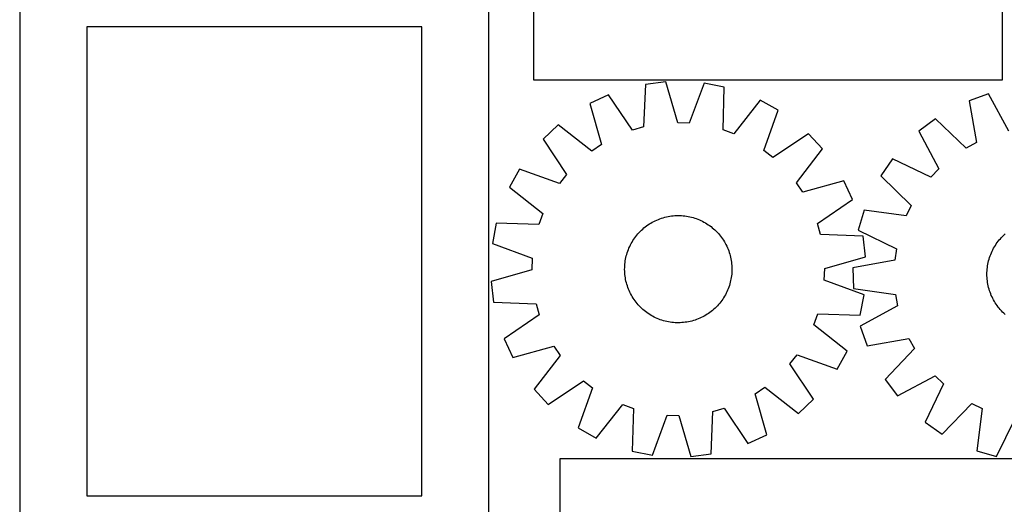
# Model space of a CAD drawing. Header units: millimetres. Extents: x 7 to 1493, y 7 to 2993.
# Tile 5 of 16: x 7 to 741, y 876 to 1238. Entities that reach past the tile are written whole.
import ezdxf

# ---------------------------------------------------------------- set-up
doc = ezdxf.new("R2010")
doc.units = ezdxf.units.MM
doc.layers.add('CUT', color=7, linetype='CONTINUOUS', true_color=0x000000)

msp = doc.modelspace()

# ---------------------------------------------------------------- linework, layer by layer
at = {"layer": 'CUT'}
for p, q in [((389.676082, 1642.887574), (389.676082, 1192.887574)), ((739.676082, 1192.887574), (739.676082, 1642.887574)), ((6.523128, 1282.408692), (6.523128, 832.408692)), ((356.523128, 832.408692), (356.523128, 1282.408692)), ((56.523128, 1232.408692), (56.523128, 882.408692)), ((306.523128, 1232.408692), (56.523128, 1232.408692)), ((306.523128, 882.408692), (306.523128, 1232.408692)), ((389.676082, 1192.887574), (739.676082, 1192.887574)), ((488.500285, 1191.281108), (473.227427, 1189.418221)), ((497.399701, 1160.788893), (488.500285, 1191.281108)), ((517.020943, 1190.262331), (505.96858, 1160.482807)), ((532.121958, 1187.314469), (517.020943, 1190.262331)), ((473.227427, 1189.418221), (471.918384, 1157.680843)), ((531.163193, 1155.564579), (532.121958, 1187.314469)), ((445.78785, 1181.573767), (431.838162, 1175.082483)), ((463.67431, 1155.324019), (445.78785, 1181.573767)), ((558.931896, 1177.532187), (539.218095, 1152.625545)), ((572.382875, 1170.062133), (558.931896, 1177.532187)), ((729.208851, 1182.316795), (714.68305, 1177.244156)), ((714.68305, 1177.244156), (720.162777, 1145.956022)), ((744.3977, 1154.419239), (729.208851, 1182.316795)), ((431.838162, 1175.082483), (440.400578, 1144.493927)), ((561.65978, 1140.162468), (572.382875, 1170.062133)), ((505.96858, 1160.482807), (497.399701, 1160.788893)), ((689.543445, 1163.736156), (677.296119, 1154.423071)), ((712.609718, 1141.897616), (689.543445, 1163.736156)), ((408.165644, 1159.142669), (396.904619, 1148.658401)), ((433.288297, 1139.704895), (408.165644, 1159.142669)), ((471.918384, 1157.680843), (463.67431, 1155.324019)), ((539.218095, 1152.625545), (531.163193, 1155.564579)), ((677.296119, 1154.423071), (692.176215, 1126.359615)), ((396.904619, 1148.658401), (414.500344, 1122.212887)), ((594.85775, 1152.473904), (568.412236, 1134.878179)), ((605.342018, 1141.212879), (594.85775, 1152.473904)), ((720.162777, 1145.956022), (712.609718, 1141.897616)), ((440.400578, 1144.493927), (433.288297, 1139.704895)), ((568.412236, 1134.878179), (561.65978, 1140.162468)), ((585.904244, 1116.090226), (605.342018, 1141.212879)), ((657.561136, 1133.807633), (648.791138, 1121.165731)), ((686.246945, 1120.165818), (657.561136, 1133.807633)), ((379.31639, 1126.183526), (371.846336, 1112.732547)), ((409.216055, 1115.460431), (379.31639, 1126.183526)), ((692.176215, 1126.359615), (686.246945, 1120.165818)), ((414.500344, 1122.212887), (409.216055, 1115.460431)), ((621.281832, 1117.54036), (590.693276, 1108.977945)), ((627.773116, 1103.590673), (621.281832, 1117.54036)), ((648.791138, 1121.165731), (671.615035, 1099.074002)), ((371.846336, 1112.732547), (396.752978, 1093.018746)), ((590.693276, 1108.977945), (585.904244, 1116.090226)), ((601.523368, 1085.704213), (627.773116, 1103.590673)), ((636.392574, 1095.46084), (631.958374, 1080.727598)), ((667.889952, 1091.351105), (636.392574, 1095.46084)), ((671.615035, 1099.074002), (667.889952, 1091.351105)), ((396.752978, 1093.018746), (393.813944, 1084.963844)), ((478.39397, 1086.572945), (479.502394, 1087.164893)), ((479.502394, 1087.164893), (480.628865, 1087.721733)), ((480.628865, 1087.721733), (481.772271, 1088.242915)), ((481.772271, 1088.242915), (482.931483, 1088.727924)), ((482.931483, 1088.727924), (484.105357, 1089.176282)), ((484.105357, 1089.176282), (485.292736, 1089.587547)), ((485.292736, 1089.587547), (486.492447, 1089.961313)), ((486.492447, 1089.961313), (487.703306, 1090.29721)), ((487.703306, 1090.29721), (488.924119, 1090.594907)), ((488.924119, 1090.594907), (490.15368, 1090.854111)), ((490.15368, 1090.854111), (491.390776, 1091.074566)), ((491.390776, 1091.074566), (492.634186, 1091.256053)), ((492.634186, 1091.256053), (493.882683, 1091.398395)), ((493.882683, 1091.398395), (495.135036, 1091.50145)), ((495.135036, 1091.50145), (496.390007, 1091.565117)), ((496.390007, 1091.565117), (497.646359, 1091.589333)), ((497.646359, 1091.589333), (498.902852, 1091.574074)), ((498.902852, 1091.574074), (500.158245, 1091.519355)), ((500.158245, 1091.519355), (501.411301, 1091.42523)), ((501.411301, 1091.42523), (502.660781, 1091.291792)), ((502.660781, 1091.291792), (503.905453, 1091.119174)), ((503.905453, 1091.119174), (505.14409, 1090.907544)), ((505.14409, 1090.907544), (506.375467, 1090.657112)), ((506.375467, 1090.657112), (507.598371, 1090.368125)), ((507.598371, 1090.368125), (508.811594, 1090.040868)), ((508.811594, 1090.040868), (510.013939, 1089.675665)), ((510.013939, 1089.675665), (511.204219, 1089.272875)), ((511.204219, 1089.272875), (512.38126, 1088.832896)), ((512.38126, 1088.832896), (513.5439, 1088.356163)), ((513.5439, 1088.356163), (514.690992, 1087.843145)), ((514.690992, 1087.843145), (515.821404, 1087.29435)), ((515.821404, 1087.29435), (516.93402, 1086.710318)), ((362.064054, 1085.922609), (359.116192, 1070.821594)), ((393.813944, 1084.963844), (362.064054, 1085.922609)), ((468.532776, 1078.867363), (469.404027, 1079.772861)), ((469.404027, 1079.772861), (470.303292, 1080.650546)), ((470.303292, 1080.650546), (471.229681, 1081.499551)), ((471.229681, 1081.499551), (472.182281, 1082.319039)), ((472.182281, 1082.319039), (473.160152, 1083.1082)), ((473.160152, 1083.1082), (474.162328, 1083.866257)), ((474.162328, 1083.866257), (475.187821, 1084.59246)), ((475.187821, 1084.59246), (476.235619, 1085.286093)), ((476.235619, 1085.286093), (477.304687, 1085.946472)), ((477.304687, 1085.946472), (478.39397, 1086.572945)), ((516.93402, 1086.710318), (518.027741, 1086.091627)), ((518.027741, 1086.091627), (519.10149, 1085.438886)), ((519.10149, 1085.438886), (520.154206, 1084.75274)), ((520.154206, 1084.75274), (521.18485, 1084.033866)), ((521.18485, 1084.033866), (522.192405, 1083.282973)), ((522.192405, 1083.282973), (523.175876, 1082.500803)), ((523.175876, 1082.500803), (524.134294, 1081.688127)), ((524.134294, 1081.688127), (525.066712, 1080.845747)), ((525.066712, 1080.845747), (525.972211, 1079.974496)), ((525.972211, 1079.974496), (526.849895, 1079.075231)), ((603.880192, 1077.460139), (601.523368, 1085.704213)), ((631.958374, 1080.727598), (660.491909, 1066.770087)), ((463.286896, 1071.828392), (463.939637, 1072.902141)), ((463.939637, 1072.902141), (464.625783, 1073.954857)), ((464.625783, 1073.954857), (465.344657, 1074.985501)), ((465.344657, 1074.985501), (466.09555, 1075.993056)), ((466.09555, 1075.993056), (466.87772, 1076.976527)), ((466.87772, 1076.976527), (467.690396, 1077.934945)), ((467.690396, 1077.934945), (468.532776, 1078.867363)), ((526.849895, 1079.075231), (527.6989, 1078.148842)), ((527.6989, 1078.148842), (528.518388, 1077.196242)), ((528.518388, 1077.196242), (529.307549, 1076.218371)), ((529.307549, 1076.218371), (530.065606, 1075.216195)), ((530.065606, 1075.216195), (530.791809, 1074.190702)), ((530.791809, 1074.190702), (531.485442, 1073.142904)), ((531.485442, 1073.142904), (532.145821, 1072.073836)), ((635.61757, 1076.151096), (603.880192, 1077.460139)), ((637.480457, 1060.878238), (635.61757, 1076.151096)), ((735.713319, 1071.375568), (736.469551, 1072.379122)), ((736.469551, 1072.379122), (737.256932, 1073.358427)), ((737.256932, 1073.358427), (738.074686, 1074.312516)), ((738.074686, 1074.312516), (738.922004, 1075.240448)), ((738.922004, 1075.240448), (739.798051, 1076.141308)), ((739.798051, 1076.141308), (740.701963, 1077.014206)), ((740.701963, 1077.014206), (741.632847, 1077.85828)), ((359.116192, 1070.821594), (388.895716, 1059.769231)), ((459.702858, 1063.81459), (460.105648, 1065.00487)), ((460.105648, 1065.00487), (460.545627, 1066.181911)), ((460.545627, 1066.181911), (461.02236, 1067.344551)), ((461.02236, 1067.344551), (461.535378, 1068.491643)), ((461.535378, 1068.491643), (462.084173, 1069.622055)), ((462.084173, 1069.622055), (462.668205, 1070.73467)), ((462.668205, 1070.73467), (463.286896, 1071.828392)), ((532.145821, 1072.073836), (532.772294, 1070.984552)), ((532.772294, 1070.984552), (533.364242, 1069.876128)), ((533.364242, 1069.876128), (533.921082, 1068.749658)), ((533.921082, 1068.749658), (534.442264, 1067.606252)), ((534.442264, 1067.606252), (534.927273, 1066.44704)), ((534.927273, 1066.44704), (535.375631, 1065.273165)), ((535.375631, 1065.273165), (535.786896, 1064.085787)), ((660.491909, 1066.770087), (659.335651, 1058.274062)), ((731.869613, 1064.902028), (732.424403, 1066.02951)), ((732.424403, 1066.02951), (733.014334, 1067.139009)), ((733.014334, 1067.139009), (733.638824, 1068.22943)), ((733.638824, 1068.22943), (734.297257, 1069.299698)), ((734.297257, 1069.299698), (734.988983, 1070.348756)), ((734.988983, 1070.348756), (735.713319, 1071.375568)), ((388.895716, 1059.769231), (388.58963, 1051.200352)), ((458.08673, 1056.461432), (458.259349, 1057.706104)), ((458.259349, 1057.706104), (458.470979, 1058.944741)), ((458.470979, 1058.944741), (458.721411, 1060.176118)), ((458.721411, 1060.176118), (459.010398, 1061.399022)), ((459.010398, 1061.399022), (459.337655, 1062.612245)), ((459.337655, 1062.612245), (459.702858, 1063.81459)), ((535.786896, 1064.085787), (536.160662, 1062.886076)), ((536.160662, 1062.886076), (536.496559, 1061.675217)), ((536.496559, 1061.675217), (536.794256, 1060.454404)), ((536.794256, 1060.454404), (537.05346, 1059.224843)), ((537.05346, 1059.224843), (537.273915, 1057.987747)), ((537.273915, 1057.987747), (537.455402, 1056.744337)), ((606.988242, 1051.978822), (637.480457, 1060.878238)), ((659.335651, 1058.274062), (628.109887, 1052.449427)), ((729.011535, 1056.601561), (729.307011, 1057.822913)), ((729.307011, 1057.822913), (729.640704, 1059.034382)), ((729.640704, 1059.034382), (730.012287, 1060.234771)), ((730.012287, 1060.234771), (730.421391, 1061.422895)), ((730.421391, 1061.422895), (730.867613, 1062.597584)), ((730.867613, 1062.597584), (731.350513, 1063.757676)), ((731.350513, 1063.757676), (731.869613, 1064.902028)), ((388.58963, 1051.200352), (358.097415, 1042.300936)), ((457.78919, 1051.44701), (457.804449, 1052.703503)), ((457.813406, 1050.190658), (457.78919, 1051.44701)), ((457.804449, 1052.703503), (457.859168, 1053.958896)), ((457.859168, 1053.958896), (457.953293, 1055.211952)), ((457.953293, 1055.211952), (458.08673, 1056.461432)), ((537.455402, 1056.744337), (537.597744, 1055.49584)), ((537.597744, 1055.49584), (537.700799, 1054.243487)), ((537.700799, 1054.243487), (537.764466, 1052.988516)), ((537.773423, 1050.475671), (537.718704, 1049.220278)), ((537.764466, 1052.988516), (537.788682, 1051.732164)), ((537.788682, 1051.732164), (537.773423, 1050.475671)), ((606.682156, 1043.409943), (606.988242, 1051.978822)), ((628.109887, 1052.449427), (628.445533, 1037.067038)), ((728.054909, 1049.13392), (728.116292, 1050.389005)), ((728.116292, 1050.389005), (728.217069, 1051.641543)), ((728.217069, 1051.641543), (728.357139, 1052.890298)), ((728.357139, 1052.890298), (728.536364, 1054.134036)), ((728.536364, 1054.134036), (728.754568, 1055.371531)), ((728.754568, 1055.371531), (729.011535, 1056.601561)), ((457.877073, 1048.935687), (457.813406, 1050.190658)), ((457.980128, 1047.683334), (457.877073, 1048.935687)), ((458.12247, 1046.434837), (457.980128, 1047.683334)), ((458.303957, 1045.191427), (458.12247, 1046.434837)), ((458.524412, 1043.954331), (458.303957, 1045.191427)), ((458.783616, 1042.72477), (458.524412, 1043.954331)), ((536.856461, 1043.003056), (536.567474, 1041.780152)), ((537.106893, 1044.234433), (536.856461, 1043.003056)), ((537.318523, 1045.47307), (537.106893, 1044.234433)), ((537.491142, 1046.717742), (537.318523, 1045.47307)), ((537.624579, 1047.967222), (537.491142, 1046.717742)), ((537.718704, 1049.220278), (537.624579, 1047.967222)), ((636.46168, 1032.35758), (606.682156, 1043.409943)), ((728.032978, 1047.877526), (728.054909, 1049.13392)), ((728.050523, 1046.621063), (728.032978, 1047.877526)), ((728.107526, 1045.365772), (728.050523, 1046.621063)), ((728.20393, 1044.11289), (728.107526, 1045.365772)), ((728.33964, 1042.863654), (728.20393, 1044.11289)), ((358.097415, 1042.300936), (359.960302, 1027.028078)), ((459.081313, 1041.503957), (458.783616, 1042.72477)), ((459.41721, 1040.293098), (459.081313, 1041.503957)), ((459.790976, 1039.093387), (459.41721, 1040.293098)), ((460.20224, 1037.906008), (459.790976, 1039.093387)), ((460.650599, 1036.732134), (460.20224, 1037.906008)), ((461.135608, 1035.572922), (460.650599, 1036.732134)), ((534.555512, 1035.834623), (534.042494, 1034.687531)), ((535.032245, 1036.997263), (534.555512, 1035.834623)), ((535.472224, 1038.174304), (535.032245, 1036.997263)), ((535.875014, 1039.364584), (535.472224, 1038.174304)), ((536.240217, 1040.566929), (535.875014, 1039.364584)), ((536.567474, 1041.780152), (536.240217, 1040.566929)), ((628.445533, 1037.067038), (659.895646, 1032.610003)), ((728.514523, 1041.619298), (728.33964, 1042.863654)), ((728.728406, 1040.381049), (728.514523, 1041.619298)), ((728.981078, 1039.150129), (728.728406, 1040.381049)), ((729.272289, 1037.927753), (728.981078, 1039.150129)), ((729.601752, 1036.715127), (729.272289, 1037.927753)), ((729.969143, 1035.513449), (729.601752, 1036.715127)), ((461.65679, 1034.429516), (461.135608, 1035.572922)), ((462.21363, 1033.303045), (461.65679, 1034.429516)), ((462.805578, 1032.194621), (462.21363, 1033.303045)), ((463.432051, 1031.105338), (462.805578, 1032.194621)), ((464.09243, 1030.03627), (463.432051, 1031.105338)), ((464.786063, 1028.988472), (464.09243, 1030.03627)), ((465.512266, 1027.962979), (464.786063, 1028.988472)), ((530.952089, 1029.224317), (530.233215, 1028.193673)), ((531.638235, 1030.277033), (530.952089, 1029.224317)), ((532.290976, 1031.350781), (531.638235, 1030.277033)), ((532.909667, 1032.444503), (532.290976, 1031.350781)), ((533.493699, 1033.557119), (532.909667, 1032.444503)), ((534.042494, 1034.687531), (533.493699, 1033.557119)), ((633.513818, 1017.256565), (636.46168, 1032.35758)), ((659.895646, 1032.610003), (661.421396, 1024.1725)), ((730.374097, 1034.323903), (729.969143, 1035.513449)), ((730.816216, 1033.147664), (730.374097, 1034.323903)), ((731.295064, 1031.985893), (730.816216, 1033.147664)), ((731.810167, 1030.839737), (731.295064, 1031.985893)), ((732.361018, 1029.710325), (731.810167, 1030.839737)), ((732.947073, 1028.598774), (732.361018, 1029.710325)), ((733.567753, 1027.506179), (732.947073, 1028.598774)), ((359.960302, 1027.028078), (391.69768, 1025.719035)), ((391.69768, 1025.719035), (394.054504, 1017.474961)), ((466.270323, 1026.960803), (465.512266, 1027.962979)), ((467.059484, 1025.982932), (466.270323, 1026.960803)), ((467.878972, 1025.030332), (467.059484, 1025.982932)), ((468.727977, 1024.103943), (467.878972, 1025.030332)), ((469.605661, 1023.204678), (468.727977, 1024.103943)), ((470.51116, 1022.333427), (469.605661, 1023.204678)), ((471.443578, 1021.491047), (470.51116, 1022.333427)), ((472.401996, 1020.678371), (471.443578, 1021.491047)), ((524.348191, 1021.679622), (523.395591, 1020.860135)), ((525.27458, 1022.528628), (524.348191, 1021.679622)), ((526.173845, 1023.406312), (525.27458, 1022.528628)), ((527.045096, 1024.311811), (526.173845, 1023.406312)), ((527.887476, 1025.244229), (527.045096, 1024.311811)), ((528.700152, 1026.202647), (527.887476, 1025.244229)), ((529.482322, 1027.186118), (528.700152, 1026.202647)), ((530.233215, 1028.193673), (529.482322, 1027.186118)), ((661.421396, 1024.1725), (633.52384, 1008.983651)), ((734.222446, 1026.43362), (733.567753, 1027.506179)), ((734.910506, 1025.382154), (734.222446, 1026.43362)), ((735.631254, 1024.35282), (734.910506, 1025.382154)), ((736.383979, 1023.346632), (735.631254, 1024.35282)), ((737.167937, 1022.364585), (736.383979, 1023.346632)), ((737.982355, 1021.407648), (737.167937, 1022.364585)), ((738.826429, 1020.476763), (737.982355, 1021.407648)), ((394.054504, 1017.474961), (367.804756, 999.588501)), ((473.385467, 1019.896201), (472.401996, 1020.678371)), ((474.393022, 1019.145308), (473.385467, 1019.896201)), ((475.423666, 1018.426434), (474.393022, 1019.145308)), ((476.476382, 1017.740288), (475.423666, 1018.426434)), ((477.550131, 1017.087547), (476.476382, 1017.740288)), ((478.643852, 1016.468855), (477.550131, 1017.087547)), ((479.756468, 1015.884824), (478.643852, 1016.468855)), ((480.88688, 1015.336028), (479.756468, 1015.884824)), ((482.033972, 1014.823011), (480.88688, 1015.336028)), ((483.196612, 1014.346278), (482.033972, 1014.823011)), ((484.373653, 1013.906299), (483.196612, 1014.346278)), ((485.563933, 1013.503509), (484.373653, 1013.906299)), ((510.285136, 1013.591627), (509.085425, 1013.217861)), ((511.472514, 1014.002891), (510.285136, 1013.591627)), ((512.646389, 1014.45125), (511.472514, 1014.002891)), ((513.805601, 1014.936259), (512.646389, 1014.45125)), ((514.949007, 1015.457441), (513.805601, 1014.936259)), ((516.075477, 1016.014281), (514.949007, 1015.457441)), ((517.183902, 1016.606229), (516.075477, 1016.014281)), ((518.273185, 1017.232702), (517.183902, 1016.606229)), ((519.342253, 1017.893081), (518.273185, 1017.232702)), ((520.390051, 1018.586714), (519.342253, 1017.893081)), ((521.415544, 1019.312917), (520.390051, 1018.586714)), ((522.41772, 1020.070974), (521.415544, 1019.312917)), ((523.395591, 1020.860135), (522.41772, 1020.070974)), ((598.824894, 1010.160428), (601.763928, 1018.21533)), ((601.763928, 1018.21533), (633.513818, 1017.256565)), ((739.699327, 1019.572852), (738.826429, 1020.476763)), ((740.600186, 1018.696804), (739.699327, 1019.572852)), ((741.528119, 1017.849486), (740.600186, 1018.696804)), ((486.766278, 1013.138306), (485.563933, 1013.503509)), ((487.979501, 1012.811049), (486.766278, 1013.138306)), ((489.202405, 1012.522062), (487.979501, 1012.811049)), ((490.433782, 1012.27163), (489.202405, 1012.522062)), ((491.672419, 1012.06), (490.433782, 1012.27163)), ((492.917091, 1011.887381), (491.672419, 1012.06)), ((494.166571, 1011.753944), (492.917091, 1011.887381)), ((495.419627, 1011.659819), (494.166571, 1011.753944)), ((496.67502, 1011.6051), (495.419627, 1011.659819)), ((497.931513, 1011.589841), (496.67502, 1011.6051)), ((499.187865, 1011.614057), (497.931513, 1011.589841)), ((500.442836, 1011.677724), (499.187865, 1011.614057)), ((501.695189, 1011.780779), (500.442836, 1011.677724)), ((502.943686, 1011.923121), (501.695189, 1011.780779)), ((504.187096, 1012.104608), (502.943686, 1011.923121)), ((505.424192, 1012.325063), (504.187096, 1012.104608)), ((506.653753, 1012.584267), (505.424192, 1012.325063)), ((507.874566, 1012.881964), (506.653753, 1012.584267)), ((509.085425, 1013.217861), (507.874566, 1012.881964)), ((623.731536, 990.446627), (598.824894, 1010.160428)), ((633.52384, 1008.983651), (638.596479, 994.457851)), ((367.804756, 999.588501), (374.29604, 985.638813)), ((638.596479, 994.457851), (669.884613, 999.937577)), ((669.884613, 999.937577), (673.943019, 992.384518)), ((374.29604, 985.638813), (404.884596, 994.201229)), ((404.884596, 994.201229), (409.673628, 987.088948)), ((673.943019, 992.384518), (652.104479, 969.318245)), ((409.673628, 987.088948), (390.235854, 961.966295)), ((581.077528, 980.966287), (586.361817, 987.718743)), ((586.361817, 987.718743), (616.261482, 976.995648)), ((616.261482, 976.995648), (623.731536, 990.446627)), ((598.673253, 954.520773), (581.077528, 980.966287)), ((661.417564, 957.07092), (689.48102, 971.951015)), ((689.48102, 971.951015), (695.674817, 966.021745)), ((400.720122, 950.70527), (427.165636, 968.300995)), ((433.918092, 963.016706), (423.194997, 933.117041)), ((427.165636, 968.300995), (433.918092, 963.016706)), ((555.177294, 958.685247), (562.289575, 963.474279)), ((562.289575, 963.474279), (587.412228, 944.036505)), ((652.104479, 969.318245), (661.417564, 957.07092)), ((695.674817, 966.021745), (682.033002, 937.335936)), ((390.235854, 961.966295), (400.720122, 950.70527)), ((563.739709, 928.09669), (555.177294, 958.685247)), ((436.645976, 925.646987), (456.359777, 950.553629)), ((456.359777, 950.553629), (464.414679, 947.614595)), ((464.414679, 947.614595), (463.455914, 915.864705)), ((523.659488, 945.498331), (531.903562, 947.855155)), ((531.903562, 947.855155), (549.790022, 921.605407)), ((587.412228, 944.036505), (598.673253, 954.520773)), ((694.674904, 928.565939), (716.766633, 951.389835)), ((716.766633, 951.389835), (724.48953, 947.664753)), ((724.48953, 947.664753), (720.379795, 916.167374)), ((478.556929, 912.916843), (489.609292, 942.696367)), ((489.609292, 942.696367), (498.178171, 942.390281)), ((498.178171, 942.390281), (507.077587, 911.898066)), ((522.350445, 913.760953), (523.659488, 945.498331)), ((735.113037, 911.733174), (749.070548, 940.266709)), ((423.194997, 933.117041), (436.645976, 925.646987)), ((682.033002, 937.335936), (694.674904, 928.565939)), ((549.790022, 921.605407), (563.739709, 928.09669)), ((463.455914, 915.864705), (478.556929, 912.916843)), ((507.077587, 911.898066), (522.350445, 913.760953)), ((720.379795, 916.167374), (735.113037, 911.733174)), ((409.366694, 910.15741), (409.366694, 460.15741)), ((759.366694, 910.15741), (409.366694, 910.15741)), ((56.523128, 882.408692), (306.523128, 882.408692))]:
    msp.add_line(p, q, dxfattribs=at)

doc.saveas('drawing.dxf')
